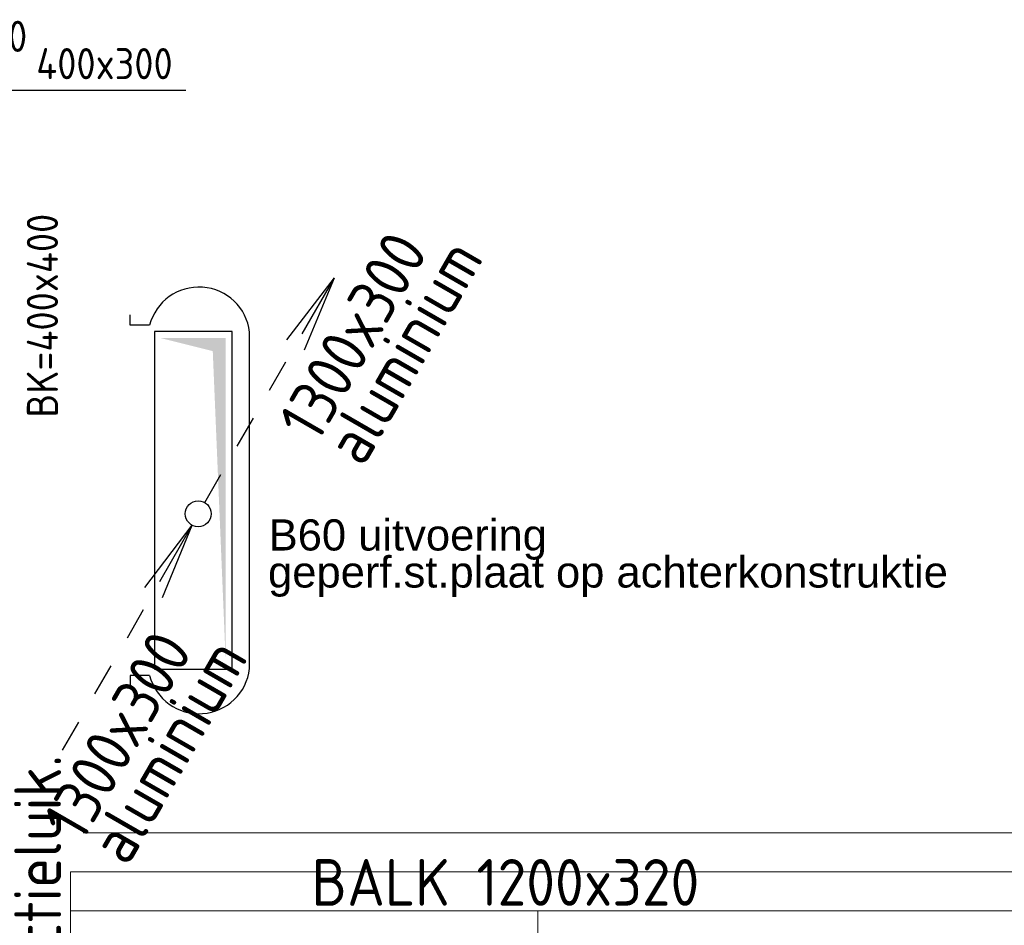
# Model space of a CAD drawing. Header units: millimetres. Extents: x -72915 to 21022, y 6278 to 52916.
# Tile 13 of 60: x -52811 to -49019, y 20393 to 23881. Entities that reach past the tile are written whole.
import ezdxf
from ezdxf.enums import TextEntityAlignment as Align

# ---------------------------------------------------------------- set-up
doc = ezdxf.new("R2010")
doc.units = ezdxf.units.MM
doc.header["$LTSCALE"] = 50
for name, color, linetype in [('4plfd', 254, 'Continuous'), ('AFWBIN', 1, 'Continuous'), ('WL570---_RETOUR', 100, 'Continuous'), ('WM570---', 2, 'Continuous'), ('WM570---_RETOUR', 2, 'Continuous'), ('WM570---_TOEVOER', 2, 'Continuous')]:
    doc.layers.add(name, color=color, linetype=linetype)
doc.layers.add('WL570---_BESTAAND-MAATVOERING', color=161, linetype='Continuous', lineweight=0)
doc.styles.add('ISO', font='ISO', dxfattribs={"height": 162})
doc.styles.add('MAATVOERING', font='ISO')
doc.styles.get("Standard").update_dxf_attribs({"font": 'ARIAL.TTF'})

# ---------------------------------------------------------------- blocks, each defined once
blk = doc.blocks.new('010')
at = {"layer": 'WM570---'}
for p, q in [((3.417, 6.704), (5.25, 9.093)), ((4, 6.928), (5.25, 9.093)), ((4.098, 6.311), (5.25, 9.093)), ((2.75, 4.763), (3.375, 5.846)), ((1.5, 2.598), (2.125, 3.681)), ((0.25, 0.433), (0.875, 1.516))]:
    blk.add_line(p, q, dxfattribs=at)
blk.add_circle((0, 0), 0.5, dxfattribs=at)
blk = doc.blocks.new('Groep-79')
at = {"color": 8, "linetype": 'Continuous', "lineweight": 13}
for p, q in [((-54854.9, 19149.1), (-54854.9, 7003.9)), ((-22004.9, 19149), (-54854.9, 19149.1)), ((-36854.9, 18999.1), (-54854.9, 18999.1)), ((-22154.9, 18999.1), (-54854.9, 18999.1)), ((-53054.9, 18999.1), (-53054.9, 6825.7))]:
    blk.add_line(p, q, dxfattribs=at)
blk = doc.blocks.new('Block plafond 1e verd')
at = {"layer": '4plfd'}
blk.add_blockref('Groep-79', (22004.9, -19149), dxfattribs=at)

msp = doc.modelspace()

# ---------------------------------------------------------------- linework, layer by layer
at = {"layer": 'AFWBIN'}
msp.add_line((-52272.8, 22679.5), (-52275.8, 22679.5), dxfattribs=at)
at = {"layer": 'WL570---_BESTAAND-MAATVOERING'}
msp.add_line((-52566.7, 20748.4), (-34764.6, 20748.4), dxfattribs=at)
at = {"layer": 'WL570---_RETOUR'}
for p, q in [((-52386.1, 22704.5), (-52386.1, 22744.5)), ((-52311, 22704.5), (-52386.1, 22704.5)), ((-52292.9, 22679.5), (-52292.9, 21379.5)), ((-51992.9, 22679.5), (-52292.9, 22679.5)), ((-51992.9, 21379.5), (-51992.9, 22679.5)), ((-51926.1, 21379.5), (-51926.1, 22679.5)), ((-52386.1, 21354.5), (-52386.1, 21314.5)), ((-52311, 21354.5), (-52386.1, 21354.5)), ((-52292.9, 21379.5), (-51992.9, 21379.5))]:
    msp.add_line(p, q, dxfattribs=at)
for centre, start, end in [((-52121.1, 22654.7), 6.674, 165.3141), ((-52121.1, 21404.3), 194.6859, 353.326)]:
    msp.add_arc(centre, 196.4, start, end, dxfattribs=at)
for points in [[(-52267.9, 22654.5), (-52067.9, 22604.5), (-52017.9, 22654.5)], [(-52067.9, 22604.5), (-52017.9, 21404.5), (-52017.9, 22654.5)]]:
    msp.add_solid(points, dxfattribs=at)
at = {"layer": 'WM570---'}
for p, q in [((-52330, 21694.4), (-52146.7, 21933.4)), ((-52271.7, 21716.8), (-52146.7, 21933.4)), ((-52261.9, 21655.1), (-52146.7, 21933.4)), ((-52396.7, 21500.3), (-52334.2, 21608.6)), ((-52521.7, 21283.8), (-52459.2, 21392.1)), ((-52646.7, 21067.3), (-52584.2, 21175.6))]:
    msp.add_line(p, q, dxfattribs=at)
msp.add_lwpolyline([(-52754.7, 23864.3, 0, 33.3, 0), (-52804.7, 23777.7, 0, 0, 0), (-53041.9, 23366.7, 0, 0, 0)], format="xyseb", dxfattribs=at)
at = {"layer": 'WM570---_RETOUR'}
msp.add_line((-52925, 23609.9), (-52171.7, 23609.9), dxfattribs=at)

# ---------------------------------------------------------------- block references
at = {"layer": 'WM570---', "xscale": 100, "yscale": 100, "zscale": 100}
msp.add_blockref('010', (-52123.9, 21977.9), dxfattribs=at)
at = {"layer": 'WM570---_TOEVOER'}
msp.add_blockref('Block plafond 1e verd', (-19765.4, 20598.3), dxfattribs=at)

# ---------------------------------------------------------------- texts
at = {"layer": 'WM570---'}
for s, p in [('B60 uitvoering', (-51852.6, 21836.4)), ('geperf.st.plaat op achterkonstruktie', (-51854.9, 21693.8))]:
    msp.add_text(s, height=120, dxfattribs=at).set_placement(p)
at = {"layer": 'WM570---', "style": 'ISO'}
msp.add_text('BALK 1200x320', height=180, dxfattribs=at).set_placement((-51688.1, 20468.1))
at = {"layer": 'WM570---_RETOUR', "style": 'ISO'}
msp.add_text('400x300', height=120, rotation=360, dxfattribs=at).set_placement((-52747.8, 23615.6), align=Align.BOTTOM_LEFT)
at = {"layer": 'WM570---_RETOUR'}
for s, rotation, style, p in [('aluminium', 60, 'ISO', (-51489, 22152.6)), ('1300x300', 60, 'ISO', (-51665.1, 22244.6)), ('aluminium', 60, 'ISO', (-52396.3, 20614.4)), ('1300x300', 60, 'ISO', (-52572.4, 20706.4)), ('inspectieluik.', 90, 'MAATVOERING', (-52652.3, 19790.2))]:
    msp.add_text(s, height=180, rotation=rotation, dxfattribs=dict(at, style=style)).set_placement(p)
at = {"layer": 'WM570---_RETOUR', "style": 'ISO'}
msp.add_text('BK=400x400', height=120, rotation=90, dxfattribs=at).set_placement((-52724.2, 22740.9), align=Align.MIDDLE)
at = {"layer": 'WM570---_TOEVOER', "style": 'ISO'}
msp.add_text('350x400', height=120, rotation=360, dxfattribs=at).set_placement((-53312.6, 23720.9), align=Align.BOTTOM_LEFT)

doc.saveas('drawing.dxf')
